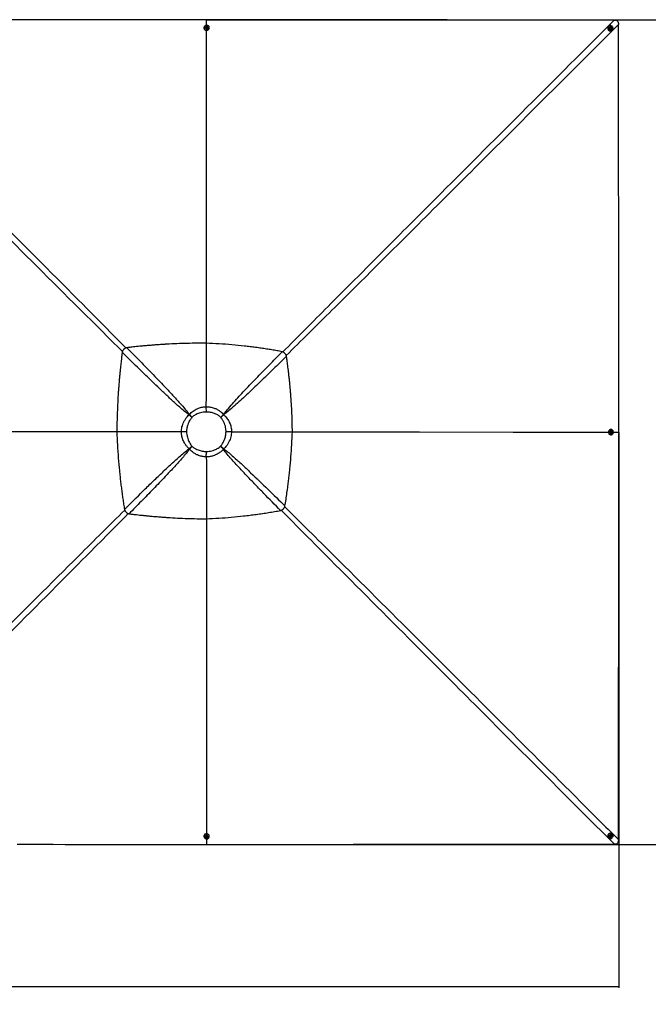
# Paper-space layout '3M DUO In Ground Anchor' of a CAD drawing. Header units: millimetres. Extents: x 10 to 10335, y 20 to 7920.
# Tile 85 of 116: x 4488 to 6699, y 4278 to 7740. Entities that reach past the tile are written whole.
import ezdxf

# ---------------------------------------------------------------- set-up
doc = ezdxf.new("R2010")
doc.units = ezdxf.units.MM
doc.layers.add('COMPONENT_GEOMETRY', color=7, linetype='Continuous')
doc.styles.add('SLDTEXTSTYLE0', font='TXT', dxfattribs={"width": 0.75})
doc.dimstyles.new('SLDDIMSTYLE0', dxfattribs={"dimtxt": 75, "dimasz": 3.302, "dimexe": 0, "dimexo": 0.0625, "dimgap": 18.75, "dimtad": 0, "dimtih": 1, "dimtoh": 1, "dimdec": 1, "dimrnd": 1e-09, "dimzin": 12, "dimdsep": 46, "dimtxsty": 'SLDTEXTSTYLE0', "dimsah": 1, "dimcen": 0.09, "dimadec": 0, "dimazin": 3, "dimtfac": 1, "dimtdec": 1, "dimtofl": 0, "dimtmove": 0, "dimatfit": 3, "dimfxl": 1, "dimfrac": 2, "dimtolj": 1, "dimtzin": 12, "dimarcsym": 0})

# ---------------------------------------------------------------- blocks, each defined once
blk = doc.blocks.new('_D_18')
at = {"layer": 'COMPONENT_GEOMETRY', "color": 7}
for p, q in [((5147, 7739.7), (7012.5, 7739.7)), ((7009.3, 7739.7), (7009.3, 6349.2)), ((7009.3, 4839.6), (7009.3, 6230.1)), ((5147, 4839.6), (7012.5, 4839.6))]:
    blk.add_line(p, q, dxfattribs=at)
for points in [[(7009.3, 7739.7), (7008.8, 7736.4), (7009.8, 7736.4)], [(7009.3, 4839.6), (7009.8, 4842.9), (7008.8, 4842.9)]]:
    blk.add_solid(points, dxfattribs=at)
at = {"layer": 'COMPONENT_GEOMETRY', "color": 7, "insert": (6898.5, 6326.8), "char_height": 75, "attachment_point": 1, "style": 'SLDTEXTSTYLE0'}
blk.add_mtext('2900', dxfattribs=at)
blk = doc.blocks.new('_D_21')
at = {"layer": 'COMPONENT_GEOMETRY', "color": 7}
for p, q in [((635.7, 6288.4), (635.7, 4335.9)), ((6595.7, 6288.4), (6595.7, 4335.9)), ((635.7, 4339.1), (3504.9, 4339.1)), ((6595.7, 4339.1), (3726.5, 4339.1))]:
    blk.add_line(p, q, dxfattribs=at)
for points in [[(635.7, 4339.1), (639, 4338.5), (639, 4339.6)], [(6595.7, 4339.1), (6592.4, 4339.6), (6592.4, 4338.5)]]:
    blk.add_solid(points, dxfattribs=at)
at = {"layer": 'COMPONENT_GEOMETRY', "color": 7, "insert": (3504.9, 4376.2), "char_height": 75, "attachment_point": 1, "style": 'SLDTEXTSTYLE0'}
blk.add_mtext('5960', dxfattribs=at)

psp = doc.layouts.new('3M DUO In Ground Anchor')

# ---------------------------------------------------------------- linework, layer by layer
at = {"color": 7, "linetype": 'Continuous', "lineweight": 25}
for p, q in [((5145.67, 7739.68), (5145.69, 7739.68)), ((6578.72, 7737.96), (6583.36, 7737.9)), ((6593.97, 7727.28), (6594.03, 7722.64)), ((5136.27, 7711.43), (5136.27, 7710.75)), ((5140.92, 7711.59), (5140.92, 7711.45)), ((5143.94, 7712.67), (5144.93, 7713.98)), ((5144.68, 7711.23), (5143.94, 7712.67)), ((5144.13, 7712.31), (5144.44, 7712.71)), ((5144.44, 7712.71), (5144.93, 7713.37)), ((5146.41, 7711.1), (5144.68, 7711.23)), ((5144.93, 7713.98), (5146.65, 7713.85)), ((5144.93, 7713.37), (5144.93, 7713.98)), ((5144.93, 7713.37), (5145.79, 7713.3)), ((5145.79, 7713.3), (5146.66, 7713.24)), ((5147.39, 7712.41), (5146.41, 7711.1)), ((5146.65, 7713.85), (5147.39, 7712.41)), ((5146.66, 7713.24), (5146.65, 7713.85)), ((5146.66, 7713.24), (5147.03, 7712.52)), ((5147.03, 7712.52), (5147.21, 7712.16)), ((5150.42, 7711.48), (5150.42, 7711.62)), ((5155.07, 7710.8), (5155.07, 7711.49)), ((6559.08, 7716.33), (6558.72, 7715.97)), ((6562.46, 7713.15), (6562.38, 7713.07)), ((6564.67, 7710.03), (6565.2, 7711.62)), ((6565.79, 7708.72), (6564.67, 7710.03)), ((6565.1, 7711.33), (6565.71, 7711.42)), ((6565.2, 7711.62), (6566.86, 7711.88)), ((6565.71, 7711.42), (6566.54, 7711.56)), ((6567.45, 7708.98), (6565.79, 7708.72)), ((6566.54, 7711.56), (6566.86, 7711.88)), ((6566.54, 7711.56), (6567.11, 7710.9)), ((6566.86, 7711.88), (6567.99, 7710.57)), ((6567.11, 7710.9), (6567.67, 7710.24)), ((6567.4, 7709.45), (6567.23, 7708.95)), ((6567.67, 7710.24), (6567.4, 7709.45)), ((6567.99, 7710.57), (6567.45, 7708.98)), ((6567.67, 7710.24), (6567.99, 7710.57)), ((6569.14, 7706.39), (6569.22, 7706.47)), ((6572.09, 7702.76), (6572.45, 7703.12)), ((5144.84, 6602.01), (5144.85, 6602.01)), ((5144.85, 6602.01), (5144.86, 6602.02)), ((5144.56, 6378.61), (5144.56, 6378.61)), ((5195.02, 6341.26), (5195.07, 6341.2)), ((5205.47, 6350.81), (5204.85, 6351.42)), ((5056.76, 6290.57), (5056.76, 6290.57)), ((5233.1, 6290.6), (5233.11, 6290.6)), ((6567.43, 6299.08), (6566.74, 6299.07)), ((6566.8, 6280.27), (6567.48, 6280.28)), ((6567.09, 6288.94), (6567.22, 6290.67)), ((6568.4, 6287.95), (6567.09, 6288.94)), ((6567.22, 6290.67), (6568.66, 6291.41)), ((6567.59, 6294.43), (6567.44, 6294.43)), ((6567.47, 6284.93), (6567.62, 6284.93)), ((6568.51, 6288.32), (6568.15, 6288.14)), ((6568.3, 6291.22), (6568.71, 6290.91)), ((6569.84, 6288.69), (6568.4, 6287.95)), ((6569.23, 6288.69), (6568.51, 6288.32)), ((6568.66, 6291.41), (6569.97, 6290.42)), ((6568.71, 6290.91), (6569.36, 6290.42)), ((6569.3, 6289.55), (6569.23, 6288.69)), ((6569.23, 6288.69), (6569.84, 6288.69)), ((6569.36, 6290.42), (6569.3, 6289.55)), ((6569.36, 6290.42), (6569.97, 6290.42)), ((6569.97, 6290.42), (6569.84, 6288.69)), ((6575.96, 6289.67), (6595.7, 6289.65)), ((6595.7, 6289.66), (6595.7, 6289.65)), ((5094.03, 6239.9), (5093.85, 6240.09)), ((5195.02, 6240.21), (5194.85, 6240.05)), ((5083.28, 6231.18), (5085.18, 6229.25)), ((5144.58, 6202.27), (5144.58, 6202.26)), ((5204.45, 6229.04), (5206.19, 6230.77)), ((5144.84, 5984.8), (5144.84, 5984.79)), ((5136.27, 4868.6), (5136.27, 4867.92)), ((5140.92, 4867.9), (5140.92, 4867.76)), ((5143.94, 4866.94), (5144.92, 4868.26)), ((5144.68, 4865.5), (5143.94, 4866.94)), ((5144.31, 4866.83), (5144.13, 4867.19)), ((5144.68, 4866.11), (5144.31, 4866.83)), ((5144.68, 4866.11), (5144.68, 4865.5)), ((5145.55, 4866.05), (5144.68, 4866.11)), ((5146.41, 4865.37), (5144.68, 4865.5)), ((5144.92, 4868.26), (5146.65, 4868.13)), ((5146.41, 4865.98), (5145.55, 4866.05)), ((5145.68, 4859.39), (5145.69, 4839.64)), ((5147.39, 4866.68), (5146.41, 4865.37)), ((5146.9, 4866.64), (5146.41, 4865.98)), ((5146.41, 4865.98), (5146.41, 4865.37)), ((5146.65, 4868.13), (5147.39, 4866.68)), ((5147.21, 4867.04), (5146.9, 4866.64)), ((5150.42, 4867.73), (5150.42, 4867.87)), ((5155.07, 4867.86), (5155.07, 4868.54)), ((6558.76, 4863.29), (6559.11, 4862.94)), ((6562.4, 4866.22), (6562.48, 4866.15)), ((6564.74, 4869.55), (6566.06, 4870.68)), ((6565.01, 4867.89), (6564.74, 4869.55)), ((6565.48, 4867.95), (6564.97, 4868.12)), ((6566.59, 4867.36), (6565.01, 4867.89)), ((6566.27, 4867.68), (6565.48, 4867.95)), ((6566.06, 4870.68), (6567.64, 4870.14)), ((6566.93, 4868.24), (6566.27, 4867.68)), ((6566.27, 4867.68), (6566.59, 4867.36)), ((6567.91, 4868.48), (6566.59, 4867.36)), ((6567.59, 4868.8), (6566.93, 4868.24)), ((6567.36, 4870.24), (6567.46, 4869.63)), ((6567.46, 4869.63), (6567.59, 4868.8)), ((6567.59, 4868.8), (6567.91, 4868.48)), ((6567.64, 4870.14), (6567.91, 4868.48)), ((6569.2, 4872.86), (6569.12, 4872.94)), ((6572.41, 4876.23), (6572.05, 4876.59)), ((6594.02, 4856.65), (6593.96, 4851.99)), ((5145.69, 4839.64), (5145.69, 4839.64)), ((6583.35, 4841.38), (6578.7, 4841.32))]:
    psp.add_line(p, q, dxfattribs=at)
at = {"color": 8, "linetype": 'Continuous', "lineweight": 25}
psp.add_line((5145.68, 7719.95), (5145.69, 7739.68), dxfattribs=at)
at = {"color": 7, "linetype": 'Continuous', "lineweight": 25, "flags": 128}
for points in [[(5145.67, 7739.68), (5134.97, 7739.68), (5092.13, 7739.65), (5049.3, 7739.63), (5006.47, 7739.6), (4963.63, 7739.58), (4920.8, 7739.56), (4835.13, 7739.51), (4792.3, 7739.49), (4749.47, 7739.47), (4706.64, 7739.44), (4663.8, 7739.42), (4620.97, 7739.4), (4578.14, 7739.38), (4535.3, 7739.36), (4492.47, 7739.34), (4449.64, 7739.31)], [(5154.74, 7713.74), (5154.08, 7715.33), (5153.1, 7716.76), (5151.83, 7717.99), (5150.33, 7718.97), (5148.65, 7719.66), (5146.85, 7720.04), (5145.01, 7720.08), (5143.19, 7719.8), (5141.47, 7719.19), (5139.91, 7718.29), (5138.57, 7717.12), (5137.51, 7715.74), (5136.75, 7714.19), (5136.35, 7712.54), (5136.29, 7710.85), (5136.6, 7709.18), (5137.26, 7707.59), (5138.24, 7706.16), (5139.51, 7704.93), (5141.01, 7703.95), (5142.7, 7703.26), (5144.49, 7702.89), (5146.33, 7702.84), (5148.15, 7703.12), (5149.87, 7703.73), (5151.43, 7704.63), (5152.77, 7705.8), (5153.84, 7707.18), (5154.59, 7708.73), (5155, 7710.38), (5155.05, 7712.07), (5154.74, 7713.74)], [(6578.72, 7737.96), (6569.7, 7737.97), (6559.19, 7737.98), (6538.18, 7738), (6496.16, 7738.05), (6454.13, 7738.1), (6412.11, 7738.15), (6370.08, 7738.2), (6328.06, 7738.25), (6286.04, 7738.3), (6244.01, 7738.35), (6201.99, 7738.4), (6159.96, 7738.44), (6117.94, 7738.49), (6075.91, 7738.54), (5991.87, 7738.64), (5949.84, 7738.69), (5907.82, 7738.74), (5865.79, 7738.79), (5855.29, 7738.81), (5825.08, 7738.84), (5794.88, 7738.88), (5764.67, 7738.92), (5704.26, 7738.99), (5674.06, 7739.03), (5613.65, 7739.1), (5583.44, 7739.14), (5523.03, 7739.21), (5492.83, 7739.25), (5432.42, 7739.32), (5372.01, 7739.4), (5145.69, 7739.68)], [(6595.7, 6289.66), (6595.69, 6300.16), (6595.64, 6342.19), (6595.59, 6384.21), (6595.54, 6426.24), (6595.43, 6510.28), (6595.38, 6552.31), (6595.33, 6594.33), (6595.28, 6636.35), (6595.23, 6678.38), (6595.18, 6720.4), (6595.13, 6762.43), (6595.08, 6804.45), (6595.03, 6846.47), (6594.98, 6888.5), (6594.93, 6930.52), (6594.89, 6972.55), (6594.84, 7014.57), (6594.79, 7056.59), (6594.74, 7098.62), (6594.69, 7140.64), (6594.64, 7182.66), (6594.59, 7224.69), (6594.5, 7308.74), (6594.45, 7350.76), (6594.4, 7392.78), (6594.36, 7434.81), (6594.31, 7476.83), (6594.26, 7518.86), (6594.21, 7560.88), (6594.17, 7602.9), (6594.12, 7644.93), (6594.08, 7683.79), (6594.03, 7722.64)], [(5136.27, 7710.74), (5136.3, 7710.16), (5136.61, 7708.49), (5137.26, 7706.91), (5138.25, 7705.47), (5139.51, 7704.24), (5141.01, 7703.26), (5142.7, 7702.57), (5144.49, 7702.2), (5146.34, 7702.15), (5148.15, 7702.44), (5149.87, 7703.04), (5151.43, 7703.95), (5152.77, 7705.11), (5153.84, 7706.49), (5154.59, 7708.04), (5155, 7709.69), (5155.07, 7710.8)], [(5146.06, 7715.96), (5144.77, 7715.9), (5143.54, 7715.51), (5142.48, 7714.84), (5141.65, 7713.93), (5141.11, 7712.84), (5140.92, 7711.67), (5141.08, 7710.49), (5141.58, 7709.39), (5142.38, 7708.46), (5143.43, 7707.76), (5144.64, 7707.35), (5145.93, 7707.25), (5147.2, 7707.48), (5148.36, 7708.01), (5149.31, 7708.81), (5150, 7709.82), (5150.37, 7710.96), (5150.38, 7712.15), (5150.05, 7713.3), (5149.4, 7714.32), (5148.46, 7715.14), (5147.32, 7715.7), (5146.06, 7715.96)], [(5145.86, 7714.72), (5144.94, 7714.62), (5144.13, 7714.21), (5143.56, 7713.54), (5143.3, 7712.72), (5143.41, 7711.87), (5143.86, 7711.13), (5144.58, 7710.6), (5145.47, 7710.37), (5146.39, 7710.46), (5147.2, 7710.88), (5147.78, 7711.54), (5148.03, 7712.36), (5147.93, 7713.21), (5147.48, 7713.95), (5146.75, 7714.48), (5145.86, 7714.72)], [(6573.73, 7704.77), (6574.47, 7706.38), (6574.88, 7708.11), (6574.95, 7709.91), (6574.65, 7711.7), (6574.02, 7713.42), (6573.07, 7714.99), (6571.84, 7716.36), (6570.37, 7717.47), (6568.73, 7718.29), (6566.98, 7718.78), (6565.17, 7718.92), (6563.39, 7718.71), (6561.7, 7718.15), (6560.17, 7717.27), (6558.85, 7716.1), (6557.8, 7714.68), (6557.06, 7713.08), (6556.64, 7711.34), (6556.58, 7709.55), (6556.87, 7707.76), (6557.51, 7706.04), (6558.46, 7704.47), (6559.69, 7703.1), (6561.15, 7701.98), (6562.8, 7701.17), (6564.55, 7700.68), (6566.35, 7700.54), (6568.13, 7700.75), (6569.82, 7701.3), (6571.36, 7702.19), (6572.67, 7703.36), (6573.73, 7704.77)], [(6569.32, 7712.73), (6568.36, 7713.6), (6567.21, 7714.18), (6565.96, 7714.44), (6564.7, 7714.36), (6563.53, 7713.94), (6562.53, 7713.21), (6561.77, 7712.23), (6561.32, 7711.07), (6561.2, 7709.82), (6561.42, 7708.56), (6561.98, 7707.4), (6562.82, 7706.42), (6563.88, 7705.69), (6565.09, 7705.26), (6566.36, 7705.17), (6567.58, 7705.43), (6568.68, 7706.01), (6569.57, 7706.87), (6570.18, 7707.95), (6570.47, 7709.17), (6570.42, 7710.43), (6570.02, 7711.65), (6569.32, 7712.73)], [(6568.07, 7711.76), (6567.34, 7712.34), (6566.47, 7712.61), (6565.57, 7712.53), (6564.78, 7712.1), (6564.24, 7711.41), (6564.01, 7710.54), (6564.13, 7709.64), (6564.59, 7708.84), (6565.31, 7708.26), (6566.19, 7707.99), (6567.09, 7708.07), (6567.87, 7708.49), (6568.42, 7709.19), (6568.65, 7710.06), (6568.52, 7710.96), (6568.07, 7711.76)], [(5093.84, 6341.41), (5092.56, 6342.51), (5091.28, 6343.61), (5090.01, 6344.71), (5088.74, 6345.8), (5087.48, 6346.88), (5086.23, 6347.96), (5084.99, 6349.03), (5083.76, 6350.09)], [(5085.06, 6351.41), (5086.15, 6350.2), (5087.24, 6348.99), (5088.35, 6347.76), (5089.46, 6346.53), (5090.58, 6345.28), (5091.7, 6344.04), (5092.83, 6342.79), (5093.96, 6341.54)], [(5195.02, 6341.26), (5196.26, 6342.55), (5197.51, 6343.84), (5198.75, 6345.13), (5199.99, 6346.4), (5201.22, 6347.67), (5202.44, 6348.93), (5203.65, 6350.18), (5204.85, 6351.42)], [(5205.47, 6350.81), (5204.2, 6349.64), (5202.92, 6348.46), (5201.63, 6347.27), (5200.33, 6346.07), (5199.02, 6344.86), (5197.71, 6343.64), (5196.39, 6342.43), (5195.07, 6341.2)], [(4829.71, 6290.38), (4746.92, 6290.33), (4396.46, 6290.1), (3969.57, 6289.83), (3733.05, 6289.68)], [(5447.19, 6290.46), (5893.94, 6290.14), (6223.42, 6289.91), (6552.9, 6289.68), (6558.17, 6289.68)], [(6569.74, 6280.61), (6571.33, 6281.27), (6572.76, 6282.25), (6573.99, 6283.51), (6574.97, 6285.02), (6575.66, 6286.7), (6576.04, 6288.5), (6576.09, 6290.34), (6575.8, 6292.16), (6575.19, 6293.88), (6574.29, 6295.44), (6573.12, 6296.77), (6571.74, 6297.84), (6570.19, 6298.59), (6568.54, 6299), (6566.84, 6299.05), (6565.17, 6298.74), (6563.58, 6298.09), (6562.15, 6297.1), (6560.92, 6295.84), (6559.94, 6294.33), (6559.25, 6292.65), (6558.87, 6290.86), (6558.82, 6289.01), (6559.11, 6287.2), (6559.72, 6285.48), (6560.62, 6283.92), (6561.79, 6282.58), (6563.17, 6281.51), (6564.72, 6280.76), (6566.37, 6280.35), (6568.07, 6280.3), (6569.74, 6280.61)], [(6571.96, 6289.29), (6571.9, 6290.58), (6571.51, 6291.8), (6570.84, 6292.87), (6569.92, 6293.7), (6568.84, 6294.23), (6567.66, 6294.43), (6566.48, 6294.27), (6565.38, 6293.77), (6564.45, 6292.97), (6563.75, 6291.92), (6563.33, 6290.71), (6563.24, 6289.42), (6563.46, 6288.15), (6564, 6286.99), (6564.8, 6286.03), (6565.81, 6285.35), (6566.95, 6284.98), (6568.14, 6284.96), (6569.29, 6285.29), (6570.32, 6285.95), (6571.14, 6286.88), (6571.7, 6288.02), (6571.96, 6289.29)], [(6564.26, 6280.68), (6565.69, 6280.35), (6566.8, 6280.27)], [(6570.71, 6289.48), (6570.61, 6290.41), (6570.2, 6291.22), (6569.53, 6291.79), (6568.71, 6292.05), (6567.86, 6291.94), (6567.11, 6291.49), (6566.58, 6290.77), (6566.35, 6289.87), (6566.45, 6288.95), (6566.86, 6288.14), (6567.53, 6287.57), (6568.35, 6287.31), (6569.2, 6287.42), (6569.94, 6287.87), (6570.47, 6288.59), (6570.71, 6289.48)], [(6594.02, 4856.65), (6594.07, 4897.16), (6594.12, 4939.19), (6594.16, 4981.21), (6594.21, 5023.24), (6594.26, 5065.26), (6594.31, 5107.29), (6594.36, 5149.31), (6594.4, 5191.33), (6594.45, 5233.36), (6594.5, 5275.38), (6594.55, 5317.41), (6594.6, 5359.43), (6594.69, 5443.48), (6594.74, 5485.51), (6594.79, 5527.53), (6594.84, 5569.55), (6594.85, 5580.06), (6594.89, 5610.26), (6594.92, 5640.47), (6594.96, 5670.67), (6595.03, 5731.08), (6595.07, 5761.29), (6595.14, 5821.7), (6595.17, 5851.9), (6595.25, 5912.31), (6595.28, 5942.52), (6595.35, 6002.93), (6595.43, 6063.34), (6595.7, 6289.65)], [(5083.28, 6231.18), (5084.57, 6232.27), (5085.87, 6233.37), (5087.18, 6234.47), (5088.5, 6235.59), (5089.83, 6236.71), (5091.16, 6237.83), (5092.5, 6238.96), (5093.85, 6240.09)], [(5094.03, 6239.9), (5092.91, 6238.55), (5091.78, 6237.21), (5090.66, 6235.86), (5089.55, 6234.52), (5088.44, 6233.19), (5087.35, 6231.87), (5086.26, 6230.55), (5085.18, 6229.25)], [(5204.45, 6229.04), (5203.28, 6230.38), (5202.1, 6231.73), (5200.91, 6233.1), (5199.71, 6234.48), (5198.5, 6235.86), (5197.29, 6237.25), (5196.07, 6238.65), (5194.85, 6240.05)], [(5195.02, 6240.21), (5196.44, 6239.02), (5197.85, 6237.82), (5199.26, 6236.63), (5200.67, 6235.44), (5202.06, 6234.26), (5203.45, 6233.08), (5204.82, 6231.92), (5206.19, 6230.77)], [(5144.89, 5984.81), (5144.9, 5968.78), (5145.2, 5541.36), (5145.66, 4882.39), (5145.66, 4877.06)], [(5155.07, 4868.54), (5155.05, 4869.19), (5154.73, 4870.86), (5154.08, 4872.44), (5153.09, 4873.88), (5151.82, 4875.11), (5150.32, 4876.09), (5148.64, 4876.78), (5146.84, 4877.16), (5145, 4877.2), (5143.18, 4876.92), (5141.46, 4876.31), (5139.9, 4875.41), (5138.56, 4874.24), (5137.5, 4872.86), (5136.75, 4871.31), (5136.34, 4869.65), (5136.27, 4868.6)], [(5136.6, 4865.6), (5137.26, 4864.02), (5138.25, 4862.58), (5139.51, 4861.35), (5141.02, 4860.37), (5142.7, 4859.68), (5144.5, 4859.3), (5146.34, 4859.26), (5148.16, 4859.54), (5149.88, 4860.15), (5151.44, 4861.05), (5152.77, 4862.22), (5153.84, 4863.61), (5154.59, 4865.15), (5155, 4866.81), (5155.04, 4868.5), (5154.73, 4870.18), (5154.07, 4871.76), (5153.09, 4873.2), (5151.82, 4874.43), (5150.32, 4875.41), (5148.63, 4876.1), (5146.84, 4876.47), (5145, 4876.52), (5143.18, 4876.23), (5141.46, 4875.63), (5139.9, 4874.72), (5138.56, 4873.56), (5137.5, 4872.17), (5136.75, 4870.62), (5136.34, 4868.97), (5136.29, 4867.27), (5136.6, 4865.6)], [(5145.28, 4863.38), (5146.57, 4863.45), (5147.8, 4863.83), (5148.87, 4864.51), (5149.69, 4865.42), (5150.22, 4866.51), (5150.42, 4867.68), (5150.26, 4868.86), (5149.76, 4869.96), (5148.95, 4870.9), (5147.91, 4871.6), (5146.69, 4872.01), (5145.4, 4872.11), (5144.13, 4871.88), (5142.98, 4871.35), (5142.02, 4870.54), (5141.34, 4869.54), (5140.97, 4868.39), (5140.95, 4867.2), (5141.29, 4866.05), (5141.95, 4865.03), (5142.88, 4864.2), (5144.02, 4863.64), (5145.28, 4863.38)], [(5145.47, 4864.64), (5146.39, 4864.73), (5147.2, 4865.15), (5147.78, 4865.82), (5148.03, 4866.64), (5147.93, 4867.48), (5147.47, 4868.23), (5146.75, 4868.76), (5145.86, 4868.99), (5144.94, 4868.9), (5144.13, 4868.48), (5143.55, 4867.81), (5143.3, 4866.99), (5143.4, 4866.15), (5143.86, 4865.4), (5144.58, 4864.87), (5145.47, 4864.64)], [(6560.81, 4861.62), (6562.41, 4860.87), (6564.15, 4860.46), (6565.95, 4860.4), (6567.74, 4860.69), (6569.46, 4861.33), (6571.03, 4862.28), (6572.4, 4863.51), (6573.51, 4864.97), (6574.33, 4866.62), (6574.82, 4868.37), (6574.96, 4870.17), (6574.75, 4871.95), (6574.19, 4873.64), (6573.31, 4875.18), (6572.13, 4876.49), (6570.72, 4877.55), (6569.11, 4878.29), (6567.37, 4878.7), (6565.57, 4878.76), (6563.78, 4878.47), (6562.07, 4877.84), (6560.49, 4876.89), (6559.12, 4875.66), (6558.01, 4874.19), (6557.19, 4872.55), (6556.7, 4870.79), (6556.56, 4868.99), (6556.78, 4867.21), (6557.34, 4865.52), (6558.22, 4863.99), (6559.39, 4862.67), (6560.81, 4861.62)], [(6568.77, 4866.03), (6569.63, 4866.99), (6570.22, 4868.14), (6570.48, 4869.39), (6570.39, 4870.64), (6569.97, 4871.82), (6569.24, 4872.82), (6568.26, 4873.58), (6567.1, 4874.03), (6565.84, 4874.15), (6564.59, 4873.92), (6563.43, 4873.37), (6562.44, 4872.53), (6561.71, 4871.47), (6561.29, 4870.26), (6561.2, 4868.99), (6561.46, 4867.76), (6562.04, 4866.66), (6562.9, 4865.78), (6563.98, 4865.17), (6565.2, 4864.88), (6566.47, 4864.93), (6567.69, 4865.32), (6568.77, 4866.03)], [(6567.79, 4867.28), (6568.37, 4868), (6568.64, 4868.88), (6568.55, 4869.78), (6568.13, 4870.56), (6567.43, 4871.11), (6566.57, 4871.34), (6565.66, 4871.22), (6564.86, 4870.76), (6564.28, 4870.04), (6564.01, 4869.16), (6564.1, 4868.26), (6564.52, 4867.48), (6565.22, 4866.93), (6566.08, 4866.7), (6566.99, 4866.82), (6567.79, 4867.28)], [(4479.61, 4840.43), (4521.63, 4840.38), (4563.65, 4840.33), (4605.68, 4840.28), (4647.7, 4840.23), (4689.72, 4840.18), (4731.75, 4840.14), (4773.77, 4840.09), (4815.79, 4840.04), (4857.82, 4839.98), (4899.84, 4839.93), (4941.86, 4839.88), (4983.89, 4839.83), (5025.91, 4839.78), (5067.93, 4839.73), (5145.69, 4839.64)], [(5145.69, 4839.64), (5156.2, 4839.65), (5198.22, 4839.7), (5240.25, 4839.75), (5282.27, 4839.8), (5366.32, 4839.91), (5408.34, 4839.96), (5450.37, 4840.01), (5492.39, 4840.06), (5534.41, 4840.11), (5576.44, 4840.16), (5618.46, 4840.21), (5660.49, 4840.26), (5702.51, 4840.31), (5744.53, 4840.36), (5786.56, 4840.41), (5828.58, 4840.46), (5870.61, 4840.51), (5912.63, 4840.56), (5954.66, 4840.61), (5996.68, 4840.66), (6038.7, 4840.7), (6080.73, 4840.75), (6164.78, 4840.85), (6206.8, 4840.9), (6248.82, 4840.95), (6290.85, 4840.99), (6332.87, 4841.04), (6374.9, 4841.09), (6416.92, 4841.14), (6458.95, 4841.19), (6500.97, 4841.23), (6539.84, 4841.28), (6578.7, 4841.32)]]:
    psp.add_lwpolyline(points, dxfattribs=at)
at = {"color": 8, "linetype": 'Continuous', "lineweight": 25, "flags": 128}
psp.add_lwpolyline([(5144.88, 6602.02), (5144.97, 6729.03), (5145.2, 7058.45), (5145.5, 7470.21), (5145.66, 7702.18)], dxfattribs=at)
at = {"color": 7, "linetype": 'Continuous', "lineweight": 25}
for centre, radius, start, end in [((5145.67, 7711.77), 4.76, 183.96853, 356.39174), ((5145.49, 7711.92), 1.32, 142.80267, 168.48417), ((5145.66, 7711.76), 1.55, 85.02897, 141.99016), ((5145.7, 7711.8), 1.5, 28.41188, 86.65408), ((5145.88, 7711.92), 1.29, 7.74095, 27.30734), ((6565.63, 7709.59), 9.41, 137.28085, 313.4336), ((6565.88, 7709.85), 4.75, 137.36284, 313.35161), ((6565.93, 7710.05), 1.39, 98.93875, 130.03398), ((6565.94, 7709.92), 1.53, 40.15553, 98.54306), ((6566.09, 7709.89), 1.38, 315.47376, 341.37165), ((6565.98, 7709.92), 1.5, 341.94014, 41.05532), ((6567.77, 6289.68), 4.76, 93.91814, 266.44462), ((6566.77, 6291.05), 8.02, 90.21538, 108.24477), ((6567.92, 6289.47), 1.3, 277.55727, 297.27986), ((6567.91, 6289.86), 1.32, 52.83649, 78.64634), ((6567.8, 6289.64), 1.5, 298.36919, 356.6372), ((6567.75, 6289.69), 1.55, 355.0321, 52.03494), ((5145.67, 4867.58), 4.76, 3.55397, 176.08327), ((5145.46, 4867.43), 1.3, 187.39067, 207.33436), ((5145.63, 4867.55), 1.5, 208.41649, 266.62785), ((5145.68, 4867.59), 1.55, 265.02011, 322.068), ((5145.85, 4867.43), 1.32, 322.88259, 348.42442), ((6565.62, 4869.72), 9.41, 46.89875, 223.10125), ((6565.88, 4869.47), 4.75, 46.97881, 223.02119), ((6565.92, 4869.26), 1.38, 225.20246, 251.38641), ((6565.95, 4869.37), 1.5, 251.94369, 311.04162), ((6565.95, 4869.41), 1.52, 310.15127, 8.58341), ((6566.08, 4869.41), 1.4, 9.01295, 39.92789)]:
    psp.add_arc(centre, radius, start, end, dxfattribs=at)
at = {"color": 8, "linetype": 'Continuous', "lineweight": 25}
for points, knots in [([(5413.85, 6571.4), (5439.79, 6597.61), (5492.78, 6651.15), (5596.21, 6755.08), (5724.02, 6883.28), (6026.35, 7185.92), (6310.87, 7470.3), (6545.44, 7704.7), (6578.26, 7737.5), (6578.72, 7737.96)], [0, 0, 0, 0, 0.0671482, 0.1371521, 0.2668884, 0.3966246, 0.9155846, 0.9988184, 1, 1, 1, 1]), ([(6594.03, 7722.64), (6593.57, 7722.18), (6429.56, 7558.49), (6194.83, 7324.24), (5909.98, 7040.23), (5738.21, 6869.1), (5609.77, 6741.39), (5505.6, 6637.99), (5451.88, 6584.97), (5425.59, 6559.02)], [0, 0, 0, 0, 0.0011811, 0.4214955, 0.6032047, 0.7329045, 0.8626041, 0.9327543, 1, 1, 1, 1]), ([(4415.96, 7033.98), (4514.44, 6935.32), (4663.42, 6786.07), (4811.79, 6636.36), (4862.07, 6585.62)], [0, 0, 0, 0, 0.6610551, 1, 1, 1, 1]), ([(4849.56, 6573.33), (4798.86, 6623.58), (4649.19, 6771.91), (4499.98, 6920.86), (4401.32, 7019.35)], [0, 0, 0, 0, 0.3387683, 1, 1, 1, 1]), ([(5420.24, 6027.17), (5448.58, 5999.16), (5506.37, 5942.03), (5662.6, 5786.69), (5987.34, 5462.88), (6320.28, 5130.2), (6555.3, 4895.35), (6593.56, 4857.1), (6594.02, 4856.65)], [0, 0, 0, 0, 0.07215334, 0.14716666, 0.39880778, 0.90210422, 0.99882452, 1, 1, 1, 1]), ([(3697.38, 4856.6), (3697.84, 4857.06), (3861.38, 5020.73), (4096.08, 5255.58), (4428.43, 5587.88), (4625.15, 5784.33), (4777.15, 5935.68), (4831.05, 5989.08), (4857.44, 6015.22)], [0, 0, 0, 0, 0.0011883, 0.4232835, 0.6074368, 0.8610751, 0.9320015, 1, 1, 1, 1]), ([(4870.07, 6003.24), (4843.92, 5976.77), (4790.47, 5922.69), (4639.22, 5770.38), (4318.35, 5448.21), (3986.35, 5115.52), (3751.81, 4880.51), (3713.14, 4841.77), (3712.68, 4841.31)], [0, 0, 0, 0, 0.06810142, 0.13917433, 0.3927392, 0.89988359, 0.99881222, 1, 1, 1, 1]), ([(6578.7, 4841.32), (6578.24, 4841.78), (6414.49, 5005.62), (6179.63, 5240.63), (5847.08, 5573.65), (5648.62, 5772.66), (5493.31, 5928.84), (5436.21, 5986.59), (5408.21, 6014.91)], [0, 0, 0, 0, 0.0011757, 0.4191921, 0.6012516, 0.8529175, 0.9278764, 1, 1, 1, 1])]:
    psp.add_open_spline(points, degree=3, knots=knots, dxfattribs=at)
at = {"color": 7, "linetype": 'Continuous', "lineweight": 25}
for points, knots in [([(6593.97, 7727.28), (6593.92, 7727.95), (6593.82, 7729.27), (6593.27, 7731.19), (6592.39, 7732.97), (6590.89, 7734.96), (6588.48, 7736.78), (6585.68, 7737.74), (6583.95, 7737.85), (6583.36, 7737.9)], [0, 0, 0, 0, 0.1200981, 0.2401237, 0.3582633, 0.4763493, 0.686676, 0.8928666, 1, 1, 1, 1]), ([(4864.91, 6586.44), (4864.25, 6586.28), (4862.95, 6585.96), (4861.09, 6585.3), (4858.97, 6584.36), (4856.65, 6582.99), (4854.55, 6581.24), (4852.95, 6579.48), (4851.73, 6577.82), (4850.56, 6575.79), (4849.48, 6573.34), (4848.97, 6571.44), (4848.71, 6570.46)], [0, 0, 0, 0, 0.0845378, 0.1659786, 0.2447442, 0.3736136, 0.4992799, 0.5835221, 0.6686452, 0.7554585, 0.8745429, 1, 1, 1, 1]), ([(5144.84, 6602.01), (5133.75, 6602.06), (5111.15, 6602.14), (5076.66, 6601.58), (5041, 6600.45), (5015.8, 6599.22), (5001.38, 6598.39), (4998.07, 6598.19), (4994.66, 6597.98), (4991.12, 6597.76), (4987.48, 6597.52), (4981.91, 6597.16), (4974.25, 6596.63), (4965.35, 6595.98), (4956.97, 6595.34), (4949.19, 6594.72), (4941.02, 6594.04), (4932.33, 6593.28), (4922.06, 6592.35), (4910.81, 6591.29), (4899.23, 6590.14), (4888.9, 6589.07), (4879.81, 6588.1), (4871.95, 6587.24), (4867.12, 6586.69), (4864.91, 6586.44)], [0, 0, 0, 0, 0.1186109, 0.2416444, 0.3688887, 0.5000596, 0.5114961, 0.5232975, 0.5355053, 0.5481188, 0.5611373, 0.57456, 0.6077931, 0.6432551, 0.6699407, 0.697748, 0.7266698, 0.7576013, 0.7910224, 0.8369785, 0.8784432, 0.9154479, 0.9480234, 0.9761981, 1, 1, 1, 1]), ([(4864.91, 6586.44), (4880.41, 6570.68), (4911.43, 6539.16), (4957.71, 6491.68), (4997.01, 6450.68), (5029.38, 6416.24), (5050.99, 6392.44), (5068.35, 6372.4), (5078.42, 6360.08), (5083.86, 6352.97), (5085.06, 6351.41)], [0, 0, 0, 0, 0.2056995, 0.4113989, 0.6170926, 0.7344709, 0.8518421, 0.9167604, 0.9816703, 1, 1, 1, 1]), ([(5144.63, 6410.88), (5144.63, 6411.38), (5144.69, 6442.4), (5144.76, 6506.11), (5144.81, 6569.33), (5144.84, 6602.01)], [0, 0, 0, 0, 0.00772608, 0.48694507, 1, 1, 1, 1]), ([(5411.17, 6572.35), (5405.18, 6573.46), (5393.09, 6575.68), (5374.76, 6578.82), (5356.12, 6581.84), (5337.16, 6584.7), (5317.89, 6587.4), (5298.33, 6589.91), (5270.49, 6593.16), (5234.29, 6596.69), (5189.7, 6600), (5159.83, 6601.34), (5144.86, 6602.02)], [0, 0, 0, 0, 0.0681861, 0.1375143, 0.207951, 0.2794631, 0.352009, 0.425542, 0.500005, 0.665534, 0.8324215, 1, 1, 1, 1]), ([(4848.71, 6570.46), (4848.18, 6566.14), (4847.17, 6557.89), (4845.79, 6546.1), (4844.59, 6535.52), (4843.57, 6526.14), (4842.78, 6518.75), (4842.19, 6513.1), (4841.77, 6508.96), (4841.41, 6505.37), (4841.05, 6501.69), (4840.6, 6497.13), (4840, 6490.84), (4839.3, 6483.31), (4838.58, 6475.25), (4837.9, 6467.38), (4837.27, 6459.68), (4836.67, 6452.18), (4836.11, 6444.86), (4835.58, 6437.72), (4834.41, 6420.98), (4832.81, 6394.79), (4831.2, 6359.31), (4830.13, 6324.59), (4829.85, 6301.7), (4829.71, 6290.39)], [0, 0, 0, 0, 0.046523, 0.0887838, 0.1267322, 0.1603176, 0.1894953, 0.2061966, 0.2209863, 0.2338571, 0.2448033, 0.2604285, 0.2828486, 0.3123108, 0.3411203, 0.3692704, 0.3967547, 0.4235678, 0.4497048, 0.4751608, 0.4999622, 0.6289573, 0.7554622, 0.879215, 1, 1, 1, 1]), ([(5083.76, 6350.09), (5082.2, 6351.29), (5075.1, 6356.74), (5062.81, 6366.82), (5042.79, 6384.2), (5019, 6405.82), (4984.56, 6438.23), (4943.55, 6477.56), (4896.03, 6523.89), (4864.48, 6554.94), (4848.71, 6570.46)], [0, 0, 0, 0, 0.01831071, 0.08317206, 0.14804162, 0.26535722, 0.38267976, 0.58844941, 0.79422463, 1, 1, 1, 1]), ([(5204.85, 6351.42), (5206.1, 6353.06), (5210.23, 6358.49), (5220.47, 6371.22), (5235.96, 6389.2), (5255.04, 6410.33), (5282.83, 6440.18), (5319.5, 6478.65), (5365.2, 6525.61), (5395.85, 6556.77), (5411.17, 6572.35)], [0, 0, 0, 0, 0.0204589, 0.067547, 0.1620343, 0.2561537, 0.3502763, 0.5668445, 0.7834221, 1, 1, 1, 1]), ([(5426.42, 6556.36), (5410.86, 6541.1), (5379.74, 6510.58), (5332.84, 6465.09), (5294.39, 6428.57), (5264.54, 6400.88), (5243.37, 6381.84), (5225.33, 6366.39), (5212.57, 6356.17), (5207.12, 6352.05), (5205.47, 6350.81)], [0, 0, 0, 0, 0.2163501, 0.4326999, 0.6490402, 0.7433285, 0.8376134, 0.932286, 0.9794831, 1, 1, 1, 1]), ([(5426.42, 6556.36), (5426.15, 6557.29), (5425.63, 6559.1), (5424.46, 6561.74), (5422.99, 6564.23), (5421.13, 6566.52), (5418.95, 6568.51), (5416.53, 6570.14), (5413.92, 6571.45), (5412.1, 6572.05), (5411.17, 6572.35)], [0, 0, 0, 0, 0.1249568, 0.2441963, 0.3721654, 0.4971599, 0.6238584, 0.7525084, 0.8735551, 1, 1, 1, 1]), ([(5447.19, 6290.47), (5447.06, 6301.11), (5446.77, 6322.72), (5445.66, 6355.61), (5443.93, 6389.41), (5442.29, 6413.04), (5441.23, 6426.25), (5441.03, 6428.79), (5440.81, 6431.43), (5440.58, 6434.16), (5440.34, 6436.98), (5440.08, 6439.9), (5439.65, 6444.8), (5439, 6451.89), (5438.18, 6460.37), (5437.36, 6468.45), (5436.57, 6475.99), (5435.71, 6483.93), (5434.77, 6492.26), (5433.63, 6501.97), (5432.34, 6512.52), (5430.95, 6523.41), (5429.66, 6533.2), (5428.47, 6541.88), (5427.41, 6549.48), (5426.73, 6554.18), (5426.42, 6556.36)], [0, 0, 0, 0, 0.1195617, 0.242936, 0.3698523, 0.4999593, 0.5092099, 0.5187498, 0.5286507, 0.5389115, 0.5495315, 0.5605097, 0.5718452, 0.6048502, 0.6405247, 0.667624, 0.696056, 0.7258078, 0.7573991, 0.7902908, 0.8356639, 0.8768057, 0.913765, 0.9465887, 0.9753197, 1, 1, 1, 1]), ([(5144.56, 6378.61), (5144.58, 6388.89), (5144.61, 6399.64), (5144.63, 6410.4), (5144.63, 6410.88)], [0, 0, 0, 0, 0.9550226, 1, 1, 1, 1]), ([(5085.06, 6351.41), (5086.23, 6352.66), (5089.34, 6355.99), (5094.91, 6360.91), (5101.83, 6365.94), (5109.05, 6370.12), (5116.46, 6373.43), (5123.95, 6375.92), (5131.19, 6377.54), (5138.08, 6378.45), (5142.4, 6378.56), (5144.56, 6378.61)], [0, 0, 0, 0, 0.0762392, 0.2030902, 0.3302611, 0.4570781, 0.5739189, 0.6910476, 0.8078673, 0.9039346, 1, 1, 1, 1]), ([(5144.56, 6378.61), (5146.1, 6378.64), (5149.8, 6378.7), (5155.67, 6378.24), (5162.16, 6377.18), (5168.59, 6375.52), (5174.56, 6373.39), (5179.99, 6370.94), (5184.93, 6368.26), (5189.7, 6365.21), (5194.71, 6361.45), (5199.87, 6356.93), (5203.19, 6353.26), (5204.85, 6351.42)], [0, 0, 0, 0, 0.0675217, 0.1624331, 0.2573461, 0.3554112, 0.4534797, 0.5350104, 0.6165432, 0.6998422, 0.7831434, 0.8911147, 1, 1, 1, 1]), ([(5144.66, 6360.2), (5144.66, 6360.29), (5144.65, 6361.32), (5144.62, 6364.95), (5144.58, 6371.15), (5144.56, 6376.1), (5144.56, 6378.61)], [0, 0, 0, 0, 0.0150146, 0.1631586, 0.5755991, 1, 1, 1, 1]), ([(5056.76, 6290.57), (5056.8, 6291.6), (5056.94, 6295.79), (5057.85, 6303.1), (5060.05, 6312.31), (5063.42, 6321.59), (5068.06, 6330.73), (5073.37, 6338.6), (5078.67, 6345.03), (5082.06, 6348.41), (5083.76, 6350.09)], [0, 0, 0, 0, 0.0463733, 0.187161, 0.3284377, 0.4692547, 0.6275792, 0.7859268, 0.8929619, 1, 1, 1, 1]), ([(5093.84, 6341.41), (5092.57, 6339.86), (5090.02, 6336.76), (5086.18, 6330.98), (5082.44, 6324.04), (5079.47, 6316.62), (5077.43, 6309.75), (5076.1, 6303.52), (5075.19, 6297.17), (5074.99, 6292.86), (5074.88, 6290.71)], [0, 0, 0, 0, 0.1087004, 0.2180989, 0.3764878, 0.53691, 0.6513619, 0.7658183, 0.8829075, 1, 1, 1, 1]), ([(5085.06, 6351.41), (5084.76, 6351.1), (5084.32, 6350.67), (5083.89, 6350.23), (5083.76, 6350.09)], [0, 0, 0, 0, 0.695332, 1, 1, 1, 1]), ([(5093.84, 6341.41), (5093.85, 6341.42), (5093.89, 6341.47), (5093.93, 6341.51), (5093.96, 6341.54)], [0, 0, 0, 0, 0.30491037, 1, 1, 1, 1]), ([(5144.66, 6360.2), (5142.87, 6360.17), (5139.28, 6360.12), (5132.52, 6359.47), (5124.45, 6357.94), (5116.11, 6355.25), (5108.93, 6351.99), (5102.85, 6348.48), (5097.87, 6344.94), (5095.04, 6342.47), (5093.96, 6341.54)], [0, 0, 0, 0, 0.0973966, 0.1947858, 0.3685378, 0.5422523, 0.6689971, 0.7960369, 0.9227541, 1, 1, 1, 1]), ([(5195.02, 6341.26), (5193.53, 6342.62), (5190.57, 6345.33), (5184.86, 6349.44), (5177.86, 6353.4), (5170.06, 6356.53), (5162.61, 6358.57), (5155.64, 6359.75), (5149.63, 6360.23), (5145.97, 6360.21), (5144.66, 6360.2)], [0, 0, 0, 0, 0.109011, 0.2180251, 0.3816357, 0.5452782, 0.6730203, 0.8010765, 0.9288541, 1, 1, 1, 1]), ([(5213.85, 6290.99), (5213.82, 6292.74), (5213.78, 6296.24), (5213.14, 6302.87), (5211.65, 6310.85), (5209.18, 6318.48), (5206.56, 6324.43), (5204.24, 6328.84), (5201.58, 6333.09), (5198.56, 6337.27), (5196.26, 6339.87), (5195.07, 6341.2)], [0, 0, 0, 0, 0.095593, 0.1916041, 0.3636196, 0.5384016, 0.6284551, 0.7185058, 0.8104447, 0.9023826, 1, 1, 1, 1]), ([(5205.47, 6350.81), (5207.08, 6349.33), (5210.72, 6346), (5215.81, 6340.21), (5220.66, 6333.52), (5224.75, 6326.47), (5228.03, 6319.13), (5230.53, 6311.6), (5232.13, 6304.27), (5233.02, 6297.25), (5233.07, 6292.81), (5233.1, 6290.6)], [0, 0, 0, 0, 0.0958506, 0.2165303, 0.3375042, 0.4581516, 0.5738712, 0.6898882, 0.8055849, 0.9027967, 1, 1, 1, 1]), ([(4829.7, 6290.39), (4830.37, 6275.05), (4831.71, 6244.5), (4834.83, 6198.97), (4838.07, 6162.01), (4841, 6133.57), (4843.25, 6113.55), (4845.65, 6093.83), (4848.18, 6074.42), (4850.84, 6055.33), (4853.6, 6036.56), (4855.55, 6024.17), (4856.51, 6018.02)], [0, 0, 0, 0, 0.1681642, 0.3349688, 0.4999532, 0.5745518, 0.6481482, 0.7207013, 0.7921846, 0.8625729, 0.9318501, 1, 1, 1, 1]), ([(5056.76, 6290.57), (5042.42, 6290.55), (5004.58, 6290.51), (4928.89, 6290.46), (4867.55, 6290.41), (4829.71, 6290.39)], [0, 0, 0, 0, 0.18942525, 0.49998984, 1, 1, 1, 1]), ([(5074.88, 6290.71), (5074.83, 6290.71), (5073.9, 6290.7), (5070.37, 6290.68), (5064.23, 6290.63), (5059.28, 6290.59), (5056.76, 6290.57)], [0, 0, 0, 0, 0.0089943, 0.149585, 0.5687165, 1, 1, 1, 1]), ([(5083.28, 6231.18), (5082.8, 6231.66), (5080.07, 6234.37), (5075.42, 6239.68), (5069.88, 6247.46), (5065.49, 6255.28), (5062.16, 6262.95), (5059.72, 6270.33), (5058.07, 6277.44), (5057.09, 6284.21), (5056.87, 6288.45), (5056.76, 6290.57)], [0, 0, 0, 0, 0.0304312, 0.1735122, 0.3169753, 0.4600104, 0.5763405, 0.6929093, 0.8092237, 0.9046009, 1, 1, 1, 1]), ([(5074.88, 6290.71), (5075.12, 6287.35), (5075.6, 6280.79), (5077.66, 6271.18), (5080.31, 6263.03), (5083.31, 6256.2), (5086.33, 6250.58), (5089.8, 6245.16), (5092.5, 6241.78), (5093.85, 6240.09)], [0, 0, 0, 0, 0.1834487, 0.35795718, 0.53464771, 0.64947883, 0.76430428, 0.88215367, 1, 1, 1, 1]), ([(5195.02, 6240.21), (5196.27, 6241.75), (5198.75, 6244.84), (5202.53, 6250.59), (5206.21, 6257.47), (5209.32, 6265.24), (5211.54, 6272.92), (5212.99, 6280.4), (5213.66, 6286.45), (5213.8, 6289.99), (5213.85, 6290.99)], [0, 0, 0, 0, 0.1076831, 0.2153689, 0.3734853, 0.5316232, 0.6695176, 0.8076963, 0.9456264, 1, 1, 1, 1]), ([(5233.11, 6290.6), (5233.06, 6289.31), (5232.9, 6284.93), (5231.92, 6277.5), (5229.74, 6268.48), (5226.41, 6259.32), (5221.81, 6250.21), (5216.52, 6242.32), (5211.25, 6235.86), (5207.87, 6232.47), (5206.19, 6230.77)], [0, 0, 0, 0, 0.0575684, 0.1950804, 0.3330377, 0.4705744, 0.6286583, 0.7867644, 0.8933806, 1, 1, 1, 1]), ([(5233.1, 6290.6), (5230.66, 6290.65), (5225.71, 6290.76), (5219.23, 6290.88), (5215.25, 6290.96), (5213.94, 6290.98), (5213.85, 6290.99)], [0, 0, 0, 0, 0.3949583, 0.8013702, 0.9860161, 1, 1, 1, 1]), ([(5233.11, 6290.6), (5244.31, 6290.59), (5284.24, 6290.58), (5355.61, 6290.53), (5415.77, 6290.49), (5447.19, 6290.47)], [0, 0, 0, 0, 0.15698951, 0.55960285, 1, 1, 1, 1]), ([(5421.14, 6029.87), (5422.37, 6037.48), (5424.87, 6052.91), (5428.36, 6076.4), (5430.98, 6095.51), (5432.84, 6110.03), (5434.04, 6119.79), (5435.21, 6129.64), (5436.33, 6139.59), (5437.41, 6149.63), (5439.57, 6170.66), (5442.42, 6202.89), (5445.38, 6246.47), (5446.59, 6275.75), (5447.2, 6290.47)], [0, 0, 0, 0, 0.0882626, 0.1788893, 0.2718564, 0.3090117, 0.3465187, 0.3843742, 0.4225749, 0.4611172, 0.4999799, 0.6645748, 0.8314119, 1, 1, 1, 1]), ([(5094.03, 6239.9), (5095.56, 6238.68), (5098.61, 6236.25), (5104.34, 6232.52), (5111.24, 6228.85), (5119.05, 6225.75), (5126.74, 6223.53), (5134.22, 6222.08), (5140.21, 6221.42), (5143.69, 6221.27), (5144.63, 6221.23)], [0, 0, 0, 0, 0.106629, 0.2132602, 0.3730111, 0.5327828, 0.6712415, 0.8099802, 0.9484748, 1, 1, 1, 1]), ([(5144.63, 6221.23), (5148.06, 6221.43), (5154.68, 6221.81), (5164.3, 6223.83), (5172.69, 6226.57), (5180.06, 6229.91), (5186.41, 6233.58), (5191.31, 6237.04), (5194.01, 6239.33), (5194.85, 6240.05)], [0, 0, 0, 0, 0.1882959, 0.3630105, 0.5376922, 0.6715625, 0.8057356, 0.939572, 1, 1, 1, 1]), ([(4856.51, 6018.02), (4878.26, 6039.42), (4910.88, 6071.51), (4954.59, 6114.02), (4986.67, 6144.88), (5013.03, 6169.78), (5033.64, 6188.8), (5049.55, 6203.09), (5065.94, 6217.39), (5077.5, 6226.58), (5083.28, 6231.18)], [0, 0, 0, 0, 0.2936453, 0.4404757, 0.5873053, 0.7224843, 0.7900916, 0.8576976, 0.9288188, 1, 1, 1, 1]), ([(5085.18, 6229.25), (5084.65, 6228.56), (5079.87, 6222.34), (5070.55, 6210.87), (5052.31, 6189.77), (5028.79, 6163.89), (4995.64, 6128.76), (4957.88, 6089.4), (4915.46, 6045.84), (4887.05, 6016.91), (4872.84, 6002.44)], [0, 0, 0, 0, 0.0085003, 0.0755544, 0.142618, 0.2780364, 0.4134652, 0.6089742, 0.8044871, 1, 1, 1, 1]), ([(5144.58, 6202.26), (5143.26, 6202.33), (5139.67, 6202.5), (5133.84, 6203.23), (5127.09, 6204.62), (5120.43, 6206.59), (5112.78, 6209.54), (5104.37, 6213.83), (5096.55, 6219.1), (5090.17, 6224.32), (5086.85, 6227.61), (5085.18, 6229.25)], [0, 0, 0, 0, 0.05936135, 0.16128668, 0.26321253, 0.36798312, 0.47275702, 0.63042009, 0.79041633, 0.89490667, 1, 1, 1, 1]), ([(5204.45, 6229.04), (5203.52, 6228.08), (5201.06, 6225.53), (5196.77, 6221.69), (5191.49, 6217.59), (5185.84, 6213.89), (5180.17, 6210.78), (5174.58, 6208.26), (5169.1, 6206.23), (5163.45, 6204.59), (5157.45, 6203.33), (5151.15, 6202.47), (5146.78, 6202.33), (5144.58, 6202.27)], [0, 0, 0, 0, 0.0592883, 0.1577038, 0.2561152, 0.3569309, 0.4577431, 0.5437597, 0.6297752, 0.7175984, 0.8054194, 0.902379, 1, 1, 1, 1]), ([(5144.58, 6202.27), (5144.58, 6204.71), (5144.59, 6209.66), (5144.61, 6216.08), (5144.62, 6219.96), (5144.63, 6221.17), (5144.63, 6221.23)], [0, 0, 0, 0, 0.4011032, 0.8138376, 0.9907882, 1, 1, 1, 1]), ([(5144.58, 6202.26), (5144.6, 6194.94), (5144.69, 6158.7), (5144.75, 6086.21), (5144.81, 6021.04), (5144.84, 5984.8)], [0, 0, 0, 0, 0.1010198, 0.4999924, 1, 1, 1, 1]), ([(5405.53, 6013.98), (5385.88, 6034.02), (5356.4, 6064.07), (5317.35, 6104.36), (5288.41, 6134.55), (5264.64, 6159.79), (5246.01, 6180.06), (5232, 6195.73), (5217.97, 6211.9), (5208.96, 6223.32), (5204.45, 6229.04)], [0, 0, 0, 0, 0.28560288, 0.428412, 0.57122039, 0.71153002, 0.78170422, 0.85187704, 0.92590575, 1, 1, 1, 1]), ([(5206.19, 6230.77), (5206.94, 6230.19), (5213.1, 6225.47), (5224.38, 6216.29), (5245.07, 6198.42), (5270.47, 6175.34), (5310.86, 6137.23), (5361.12, 6088.78), (5401.13, 6049.51), (5421.14, 6029.87)], [0, 0, 0, 0, 0.0097086, 0.0789717, 0.1482445, 0.2886619, 0.4290902, 0.7145425, 1, 1, 1, 1]), ([(5405.53, 6013.98), (5406.46, 6014.28), (5408.29, 6014.87), (5410.91, 6016.15), (5413.35, 6017.74), (5415.58, 6019.71), (5417.5, 6021.97), (5419.05, 6024.45), (5420.29, 6027.1), (5420.85, 6028.93), (5421.14, 6029.87)], [0, 0, 0, 0, 0.1255904, 0.2458573, 0.3738088, 0.4995626, 0.6255113, 0.7540281, 0.8742653, 1, 1, 1, 1]), ([(4856.51, 6018.02), (4856.8, 6017.06), (4857.37, 6015.19), (4858.66, 6012.49), (4860.3, 6009.99), (4862.11, 6007.99), (4863.9, 6006.47), (4865.57, 6005.32), (4867.59, 6004.21), (4870.01, 6003.19), (4871.88, 6002.69), (4872.84, 6002.44)], [0, 0, 0, 0, 0.1261944, 0.2465268, 0.3751802, 0.5016072, 0.5852035, 0.6699175, 0.756447, 0.8751465, 1, 1, 1, 1]), ([(4872.84, 6002.44), (4877.46, 6001.89), (4886.3, 6000.84), (4898.97, 5999.4), (4910.45, 5998.15), (4919.64, 5997.19), (4926.78, 5996.46), (4932.12, 5995.93), (4937.21, 5995.44), (4942.94, 5994.89), (4950.07, 5994.23), (4958.47, 5993.47), (4967.34, 5992.71), (4976, 5992), (4984.45, 5991.34), (4992.68, 5990.72), (5000.7, 5990.15), (5017.7, 5989), (5043.52, 5987.5), (5078, 5986.04), (5111.69, 5985.1), (5133.89, 5984.9), (5144.84, 5984.8)], [0, 0, 0, 0, 0.0511565, 0.0979326, 0.1402737, 0.1781273, 0.199606, 0.2192867, 0.2371618, 0.2558191, 0.282561, 0.3159835, 0.3486282, 0.3804868, 0.4115519, 0.4418173, 0.4712768, 0.499959, 0.6292542, 0.7558505, 0.8795, 1, 1, 1, 1]), ([(5144.84, 5984.79), (5159.51, 5985.54), (5188.75, 5987.04), (5232.37, 5990.44), (5268.82, 5994.06), (5298.12, 5997.51), (5320.32, 6000.39), (5342.16, 6003.49), (5363.64, 6006.8), (5384.73, 6010.27), (5398.64, 6012.75), (5405.53, 6013.98)], [0, 0, 0, 0, 0.1677749, 0.3345952, 0.4999216, 0.5863859, 0.6716877, 0.7557548, 0.838527, 0.9199561, 1, 1, 1, 1]), ([(6583.35, 4841.38), (6584.01, 4841.43), (6585.34, 4841.53), (6587.26, 4842.09), (6589.04, 4842.97), (6591.03, 4844.46), (6592.85, 4846.87), (6593.8, 4849.67), (6593.92, 4851.4), (6593.96, 4851.99)], [0, 0, 0, 0, 0.1201192, 0.2401658, 0.3583247, 0.4764299, 0.6867772, 0.8929869, 1, 1, 1, 1])]:
    psp.add_open_spline(points, degree=3, knots=knots, dxfattribs=at)

# ---------------------------------------------------------------- dimensions: what is measured, and where the dimension line sits
at = {"layer": 'COMPONENT_GEOMETRY', "color": 7}
for base, p1, p2, angle, picture, middle in [((7009.31, 4839.64), (5145.69, 7739.68), (5145.69, 4839.64), 270, '_D_18', (7009.31, 6289.66)), ((635.67, 4339.05), (6595.7, 6289.65), (635.67, 6289.65), 0, '_D_21', (3615.69, 4339.05))]:
    dim = psp.add_linear_dim(base=base, p1=p1, p2=p2, angle=angle, dimstyle='SLDDIMSTYLE0', dxfattribs=at)
    dim.commit()
    dim.dimension.update_dxf_attribs({"geometry": picture, "text_midpoint": middle, "dimtype": 160})

doc.saveas('drawing.dxf')
